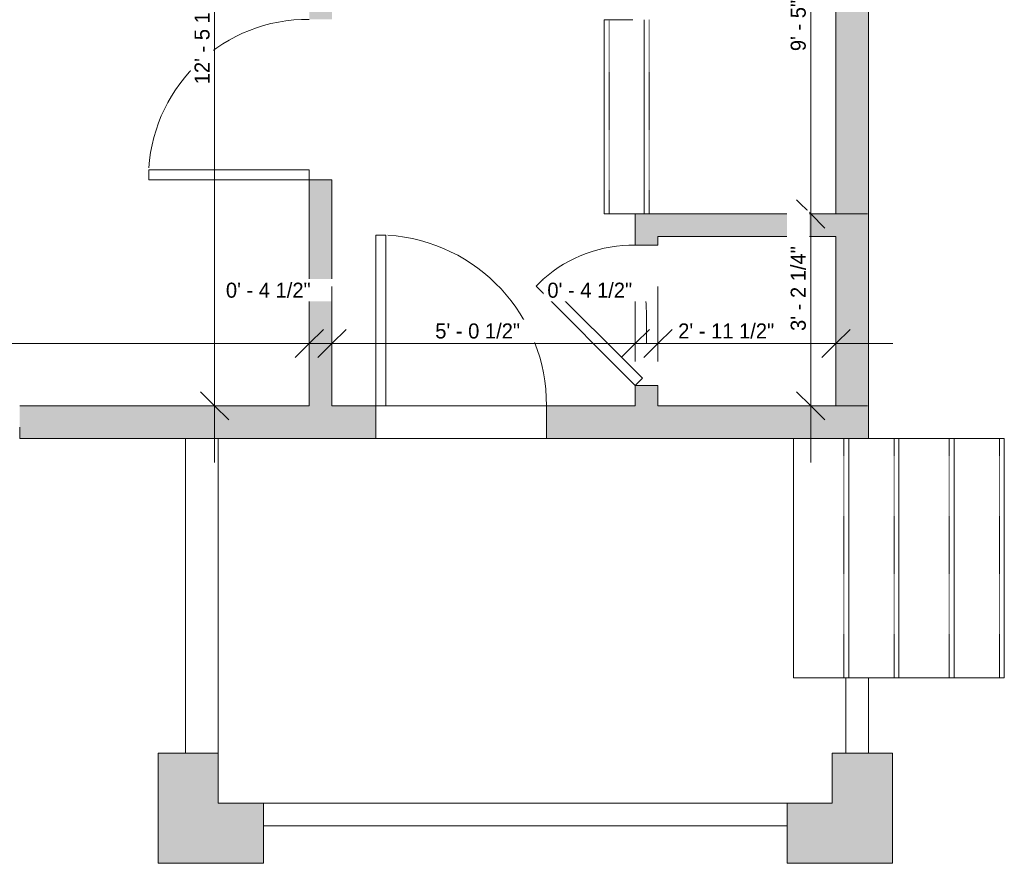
# Model space of a CAD drawing. Header units: inches. Extents: x -243 to 190, y -137 to 471.
# Tile 2 of 5: x -91 to 105, y -137 to 31. Entities that reach past the tile are written whole.
import ezdxf

# ---------------------------------------------------------------- set-up
doc = ezdxf.new("R2010")
doc.units = ezdxf.units.IN
doc.header["$MEASUREMENT"] = 0
doc.linetypes.add('Dash', pattern=[0.23622, 0.11811, -0.11811])
doc.linetypes.add('Overhead', pattern=[0.15625, 0.09375, -0.0625])
for name, color, linetype, lineweight in [('A-ANNO-DIMS', 211, 'Continuous', 9), ('A-ANNO-DIMS-96', 211, 'Continuous', 9), ('A-AREA', 32, 'Continuous', 9), ('A-DOOR', 31, 'Continuous', 9), ('A-FLOR', 192, 'Continuous', 9), ('A-WALL', 90, 'Continuous', 9), ('A-WALL-PATT', 111, 'Continuous', 9), ('S-STRS', 90, 'Continuous', 9)]:
    doc.layers.add(name, color=color, linetype=linetype, lineweight=lineweight)
doc.styles.add('Inter', font='txt', dxfattribs={"height": 3})
doc.dimstyles.new('Linear_-_1_32__Inter__Imperial__SMALL', dxfattribs={"dimscale": 12, "dimtxt": 3.974399, "dimasz": 0.46875, "dimexe": 0.944882, "dimexo": 0.629921, "dimgap": 0, "dimtad": 1, "dimrnd": 0.25, "dimzin": 1, "dimdsep": 46, "dimlunit": 4, "dimtxsty": 'Inter', "dimblk1": 'OBLIQUE', "dimblk2": 'OBLIQUE', "dimsah": 1, "dimcen": 0.09, "dimdle": 0.944882, "dimazin": 0, "dimtfac": 1, "dimtdec": 4, "dimtix": 1, "dimtmove": 0, "dimatfit": 3, "dimfxl": 1, "dimtvp": 1, "dimtfill": 1, "dimfrac": 2, "dimtolj": 1, "dimtzin": 0, "dimarcsym": 2})
doc.dimstyles.new('Linear_-_1_32__Inter__Imperial__SMALL_1', dxfattribs={"dimscale": 12, "dimtxt": 3.974399, "dimasz": 0.46875, "dimexe": 0.944882, "dimexo": 0.629921, "dimgap": 0, "dimtad": 1, "dimrnd": 0.25, "dimzin": 1, "dimdsep": 46, "dimlunit": 4, "dimtxsty": 'Inter', "dimblk1": 'OBLIQUE', "dimblk2": 'OBLIQUE', "dimsah": 1, "dimcen": 0.09, "dimdle": 0.944882, "dimazin": 0, "dimtfac": 1, "dimtdec": 4, "dimtix": 1, "dimtmove": 1, "dimatfit": 3, "dimfxl": 1, "dimtvp": 1, "dimtfill": 1, "dimfrac": 2, "dimtolj": 1, "dimtzin": 0, "dimarcsym": 2})
doc.dimstyles.new('Linear_-_1_32__Inter__Imperial__SMALL_2', dxfattribs={"dimscale": 12, "dimtxt": 3.974399, "dimasz": 0.46875, "dimexe": 0.944882, "dimexo": 0.629921, "dimgap": 0, "dimtad": 1, "dimrnd": 0.25, "dimzin": 1, "dimdsep": 46, "dimlunit": 4, "dimtxsty": 'Inter', "dimblk1": 'OBLIQUE', "dimblk2": 'OBLIQUE', "dimsah": 1, "dimcen": 0.09, "dimdle": 0.944882, "dimazin": 0, "dimtfac": 1, "dimtdec": 4, "dimtix": 1, "dimtmove": 2, "dimatfit": 3, "dimfxl": 1, "dimtvp": 1, "dimtfill": 1, "dimfrac": 2, "dimtolj": 1, "dimtzin": 0, "dimarcsym": 2})

# ---------------------------------------------------------------- blocks, each defined once
blk = doc.blocks.new('Planitar - Single Door_Flush Panel - 2_-10_ x 6_-8_-3078108-102_1 - Main Floor DIM')
at = {"layer": 'A-DOOR', "lineweight": 18}
for p, q in [((15, -3.25), (15, -37.27)), ((17.01, -3.25), (15, -3.25)), ((17.01, -3.25), (17.01, -37.27)), ((17.01, -37.27), (15, -37.27))]:
    blk.add_line(p, q, dxfattribs=at)
at = {"layer": 'A-DOOR'}
blk.add_arc((16.78, -3.55), 33.79, 179.4911, 266.2584, dxfattribs=at)
blk = doc.blocks.new('Planitar - Single Door_Flush Panel - 2_-4_ x 6_-8_ _45-3078109-102_1 - Main Floor DIM')
at = {"layer": 'A-DOOR', "lineweight": 18}
for p, q in [((12.58, -0.83), (-7.22, -20.63)), ((14, -2.25), (12.58, -0.83)), ((14, -2.25), (-5.8, -22.05)), ((-5.8, -22.05), (-7.22, -20.63))]:
    blk.add_line(p, q, dxfattribs=at)
at = {"layer": 'A-DOOR'}
blk.add_arc((13.46, -2.55), 27.46, 179.3828, 221.1649, dxfattribs=at)
blk = doc.blocks.new('Planitar - Single Door_Flush Panel - 2_-8_ x 6_-8_-3078092-102_1 - Main Floor DIM')
at = {"layer": 'A-DOOR', "lineweight": 18}
for p, q in [((14, -2.25), (14, -34.26)), ((16, -2.25), (14, -2.25)), ((16, -2.25), (16, -34.26)), ((16, -34.26), (14, -34.26))]:
    blk.add_line(p, q, dxfattribs=at)
at = {"layer": 'A-DOOR'}
blk.add_arc((15.77, -2.55), 31.78, 179.459, 266.1397, dxfattribs=at)
blk = doc.blocks.new('DIMBLOCK4-102_1 - Main Floor DIM')
at = {"layer": 'A-ANNO-DIMS-96'}
for p, q in [((-232.05, -36.9), (-232.05, -21.98)), ((-33.55, -36.9), (-33.55, -21.98)), ((-243.39, -33.32), (-33.55, -33.32)), ((-232.05, -33.32), (-232.05, -36.9)), ((-33.55, -33.32), (-33.55, -36.9))]:
    blk.add_line(p, q, dxfattribs=at)
at = {"layer": 'A-ANNO-DIMS-96', "lineweight": 35}
for p, q in [((-232.05, -33.32), (-229.23, -30.51)), ((-33.55, -33.32), (-30.73, -30.51)), ((-232.05, -33.32), (-234.86, -36.13)), ((-33.55, -33.32), (-36.36, -36.13))]:
    blk.add_line(p, q, dxfattribs=at)
at = {"layer": 'A-ANNO-DIMS-96', "color": 0, "insert": (-143.28, -29.33), "char_height": 3, "width": 25.1579, "attachment_point": 1, "line_spacing_factor": 0.9936, "style": 'Inter', "bg_fill": 3, "box_fill_scale": 1.25, "bg_fill_color": 256, "bg_fill_true_color": 13158600, "bg_fill_transparency": 0}
blk.add_mtext('16\' - 6 1/2"', dxfattribs=at)
blk = doc.blocks.new('_Oblique')
at = {"color": 0, "linetype": 'ByBlock', "lineweight": -2}
blk.add_line((-0.5, -0.5), (0.5, 0.5), dxfattribs=at)
blk = doc.blocks.new('DIMBLOCK5-102_1 - Main Floor DIM')
at = {"layer": 'A-ANNO-DIMS-96'}
for p, q in [((-33.55, -36.9), (-33.55, -21.98)), ((-29.05, -36.9), (-29.05, -21.98)), ((-33.55, -33.32), (-29.05, -33.32)), ((-33.55, -33.32), (-33.55, -36.9)), ((-29.05, -33.32), (-29.05, -36.9))]:
    blk.add_line(p, q, dxfattribs=at)
at = {"layer": 'A-ANNO-DIMS-96', "lineweight": 35}
for p, q in [((-33.55, -33.32), (-30.73, -30.51)), ((-29.05, -33.32), (-26.23, -30.51)), ((-33.55, -33.32), (-36.36, -36.13)), ((-29.05, -33.32), (-31.86, -36.13))]:
    blk.add_line(p, q, dxfattribs=at)
at = {"layer": 'A-ANNO-DIMS-96', "color": 0, "insert": (-50.18, -21.2), "char_height": 3, "width": 23.3695, "attachment_point": 1, "line_spacing_factor": 0.9936, "style": 'Inter', "bg_fill": 3, "box_fill_scale": 1.25, "bg_fill_color": 256, "bg_fill_true_color": 13158600, "bg_fill_transparency": 0}
blk.add_mtext('0\' - 4 1/2"', dxfattribs=at)
blk = doc.blocks.new('DIMBLOCK6-102_1 - Main Floor DIM')
at = {"layer": 'A-ANNO-DIMS-96'}
for p, q in [((-29.05, -36.9), (-29.05, -21.98)), ((31.45, -36.9), (31.45, -21.98)), ((-29.05, -33.32), (31.45, -33.32)), ((-29.05, -33.32), (-29.05, -36.9)), ((31.45, -33.32), (31.45, -36.9))]:
    blk.add_line(p, q, dxfattribs=at)
at = {"layer": 'A-ANNO-DIMS-96', "lineweight": 35}
for p, q in [((-29.05, -33.32), (-26.23, -30.51)), ((31.45, -33.32), (34.27, -30.51)), ((-29.05, -33.32), (-31.86, -36.13)), ((31.45, -33.32), (28.64, -36.13))]:
    blk.add_line(p, q, dxfattribs=at)
at = {"layer": 'A-ANNO-DIMS-96', "color": 0, "insert": (-8.44, -29.33), "char_height": 3, "width": 23.131, "attachment_point": 1, "line_spacing_factor": 0.9936, "style": 'Inter', "bg_fill": 3, "box_fill_scale": 1.25, "bg_fill_color": 256, "bg_fill_true_color": 13158600, "bg_fill_transparency": 0}
blk.add_mtext('5\' - 0 1/2"', dxfattribs=at)
blk = doc.blocks.new('DIMBLOCK7-102_1 - Main Floor DIM')
at = {"layer": 'A-ANNO-DIMS-96'}
for p, q in [((31.45, -36.9), (31.45, -21.98)), ((35.95, -36.9), (35.95, -21.98)), ((31.45, -33.32), (35.95, -33.32)), ((31.45, -33.32), (31.45, -36.9)), ((35.95, -33.32), (35.95, -36.9))]:
    blk.add_line(p, q, dxfattribs=at)
at = {"layer": 'A-ANNO-DIMS-96', "lineweight": 35}
for p, q in [((31.45, -33.32), (34.27, -30.51)), ((35.95, -33.32), (38.77, -30.51)), ((31.45, -33.32), (28.64, -36.13)), ((35.95, -33.32), (33.14, -36.13))]:
    blk.add_line(p, q, dxfattribs=at)
at = {"layer": 'A-ANNO-DIMS-96'}
blk.add_ellipse((33.39, -33.32), major_axis=(0, 10.61), ratio=0.029604, start_param=4.712389, end_param=6.283185, dxfattribs=at)
at = {"layer": 'A-ANNO-DIMS-96', "color": 0, "insert": (13.91, -21.2), "char_height": 3, "width": 23.3695, "attachment_point": 1, "line_spacing_factor": 0.9936, "style": 'Inter', "bg_fill": 3, "box_fill_scale": 1.25, "bg_fill_color": 256, "bg_fill_true_color": 13158600, "bg_fill_transparency": 0}
blk.add_mtext('0\' - 4 1/2"', dxfattribs=at)
blk = doc.blocks.new('DIMBLOCK8-102_1 - Main Floor DIM')
at = {"layer": 'A-ANNO-DIMS-96'}
for p, q in [((35.95, -36.9), (35.95, -21.98)), ((71.45, -36.9), (71.45, -21.98)), ((35.95, -33.32), (82.79, -33.32)), ((35.95, -33.32), (35.95, -36.9)), ((71.45, -33.32), (71.45, -36.9))]:
    blk.add_line(p, q, dxfattribs=at)
at = {"layer": 'A-ANNO-DIMS-96', "lineweight": 35}
for p, q in [((35.95, -33.32), (38.77, -30.51)), ((71.45, -33.32), (74.27, -30.51)), ((35.95, -33.32), (33.14, -36.13)), ((71.45, -33.32), (68.64, -36.13))]:
    blk.add_line(p, q, dxfattribs=at)
at = {"layer": 'A-ANNO-DIMS-96', "color": 0, "insert": (40, -29.33), "char_height": 3, "width": 24.1445, "attachment_point": 1, "line_spacing_factor": 0.9936, "style": 'Inter', "bg_fill": 3, "box_fill_scale": 1.25, "bg_fill_color": 256, "bg_fill_true_color": 13158600, "bg_fill_transparency": 0}
blk.add_mtext('2\' - 11 1/2"', dxfattribs=at)
blk = doc.blocks.new('DIMBLOCK16-102_1 - Main Floor DIM')
at = {"layer": 'A-ANNO-DIMS-96', "lineweight": 35}
for p, q in [((-52.44, 103.56), (-55.25, 106.37)), ((-52.44, 103.56), (-49.63, 100.74)), ((-52.44, -45.75), (-55.25, -42.94)), ((-52.44, -45.75), (-49.63, -48.56))]:
    blk.add_line(p, q, dxfattribs=at)
at = {"layer": 'A-ANNO-DIMS-96'}
for p, q in [((-56.02, 103.56), (-41.1, 103.56)), ((-52.44, 103.56), (-56.02, 103.56)), ((-52.44, 103.56), (-52.44, -57.09)), ((-56.02, -45.75), (-41.1, -45.75)), ((-52.44, -45.75), (-56.02, -45.75))]:
    blk.add_line(p, q, dxfattribs=at)
at = {"layer": 'A-ANNO-DIMS-96', "color": 0, "insert": (-56.44, 18.37), "char_height": 3, "width": 25.2772, "attachment_point": 1, "rotation": 90, "line_spacing_factor": 0.9936, "style": 'Inter', "bg_fill": 3, "box_fill_scale": 1.25, "bg_fill_color": 256, "bg_fill_true_color": 13158600, "bg_fill_transparency": 0}
blk.add_mtext('12\' - 5 1/4"', dxfattribs=at)
blk = doc.blocks.new('DIMBLOCK21-102_1 - Main Floor DIM')
at = {"layer": 'A-ANNO-DIMS-96', "lineweight": 35}
for p, q in [((66.43, 105.56), (63.62, 108.37)), ((66.43, 105.56), (69.24, 102.74)), ((66.43, -7.5), (63.62, -4.69)), ((66.43, -7.5), (69.24, -10.31))]:
    blk.add_line(p, q, dxfattribs=at)
at = {"layer": 'A-ANNO-DIMS-96'}
for p, q in [((62.85, 105.56), (77.77, 105.56)), ((66.43, 105.56), (62.85, 105.56)), ((66.43, 105.56), (66.43, -7.5)), ((62.85, -7.5), (77.77, -7.5)), ((66.43, -7.5), (62.85, -7.5))]:
    blk.add_line(p, q, dxfattribs=at)
at = {"layer": 'A-ANNO-DIMS-96', "color": 0, "insert": (62.43, 24.98), "char_height": 3, "width": 14.8444, "attachment_point": 1, "rotation": 90, "line_spacing_factor": 0.9936, "style": 'Inter', "bg_fill": 3, "box_fill_scale": 1.25, "bg_fill_color": 256, "bg_fill_true_color": 13158600, "bg_fill_transparency": 0}
blk.add_mtext('9\' - 5"', dxfattribs=at)
blk = doc.blocks.new('DIMBLOCK22-102_1 - Main Floor DIM')
at = {"layer": 'A-ANNO-DIMS-96', "lineweight": 35}
for p, q in [((66.43, -7.5), (63.62, -4.69)), ((66.43, -7.5), (69.24, -10.31)), ((66.43, -45.75), (63.62, -42.94)), ((66.43, -45.75), (69.24, -48.56))]:
    blk.add_line(p, q, dxfattribs=at)
at = {"layer": 'A-ANNO-DIMS-96'}
for p, q in [((62.85, -7.5), (77.77, -7.5)), ((66.43, -7.5), (62.85, -7.5)), ((66.43, -7.5), (66.43, -57.09)), ((62.85, -45.75), (77.77, -45.75)), ((66.43, -45.75), (62.85, -45.75))]:
    blk.add_line(p, q, dxfattribs=at)
at = {"layer": 'A-ANNO-DIMS-96', "color": 0, "insert": (62.43, -30.83), "char_height": 3, "width": 23.3099, "attachment_point": 1, "rotation": 90, "line_spacing_factor": 0.9936, "style": 'Inter', "bg_fill": 3, "box_fill_scale": 1.25, "bg_fill_color": 256, "bg_fill_true_color": 13158600, "bg_fill_transparency": 0}
blk.add_mtext('3\' - 2 1/4"', dxfattribs=at)

msp = doc.modelspace()

# ---------------------------------------------------------------- hatches: boundary and pattern name
at = {"layer": 'A-WALL-PATT'}
h = msp.add_hatch(color=9, dxfattribs=at)
h.paths.add_polyline_path([(71.453, -52.25), (77.953, -52.25), (77.953, 65.801), (71.453, 65.801), (71.453, -45.75)], flags=0)
h.paths.add_polyline_path([(77.953, 97.809), (77.953, 156.593), (71.453, 156.593), (71.453, 97.809)], flags=0)
h = msp.add_hatch(color=9, dxfattribs=at)
h.paths.add_polyline_path([(-29.047, -45.75), (-29.047, -0.699), (-33.547, -0.699), (-33.547, -45.75)], flags=0)
h.paths.add_polyline_path([(-29.047, 31.309), (-29.047, 103.555), (-33.547, 103.555), (-33.547, 31.309)], flags=0)
h = msp.add_hatch(color=9, dxfattribs=at)
h.paths.add_polyline_path([(31.453, -45.75), (35.953, -45.75), (35.953, -41.695), (31.453, -41.695)], flags=0)
h.paths.add_polyline_path([(31.453, -13.695), (35.953, -13.695), (35.953, -7.5), (31.453, -7.5)], flags=0)
for points in [[(35.953, -12), (71.453, -12), (71.453, -7.5), (35.953, -7.5)], [(13.711, -52.25), (71.453, -52.25), (71.453, -45.75), (13.711, -45.75)], [(-63.707, -137), (-51.707, -137), (-51.707, -115), (-63.707, -115)], [(70.703, -125), (82.703, -125), (82.703, -115), (70.703, -115)], [(-51.707, -137), (-42.707, -137), (-42.707, -125), (-51.707, -125)], [(61.703, -137), (82.703, -137), (82.703, -125), (61.703, -125)]]:
    msp.add_hatch(color=9, dxfattribs=at).paths.add_polyline_path(points, flags=0)
h = msp.add_hatch(color=9, dxfattribs=at)
h.paths.add_polyline_path([(-20.305, -52.25), (-20.305, -45.75), (-91.297, -45.75), (-91.297, -52.25), (-28.095, -52.25)], flags=0)
h.paths.add_polyline_path([(-173.297, -52.25), (-173.297, -45.75), (-232.047, -45.75), (-232.047, -52.25), (-211.448, -52.25)], flags=0)
h.paths.add_polyline_path([(-121.297, -52.25), (-115.297, -52.25), (-115.297, -45.75), (-121.297, -45.75), (-121.297, -50.018)], flags=0)
h.paths.add_polyline_path([(-145.297, -52.25), (-145.297, -45.75), (-149.297, -45.75), (-149.297, -52.25)], flags=0)

# ---------------------------------------------------------------- linework, layer by layer
at = {"layer": 'A-AREA', "linetype": 'Dash'}
msp.add_line((70.703, -100), (63.024, -100), dxfattribs=at)
at = {"layer": 'A-FLOR'}
for p, q in [((-20.305, -45.75), (13.711, -45.75)), ((13.711, -52.25), (-20.305, -52.25)), ((63.024, -100), (63.024, -52.25)), ((73.453, -100), (63.024, -100))]:
    msp.add_line(p, q, dxfattribs=at)
at = {"layer": 'A-WALL'}
for p, q in [((77.953, -52.25), (77.953, 65.801)), ((71.453, 53.457), (71.453, -7.5)), ((-33.547, -0.699), (-33.547, -45.75)), ((-29.047, -0.699), (-33.547, -0.699)), ((-29.047, -45.75), (-29.047, -0.699)), ((31.453, -7.5), (31.453, -13.695)), ((71.453, -7.5), (31.453, -7.5)), ((31.453, -13.695), (35.953, -13.695)), ((35.953, -13.695), (35.953, -12)), ((35.953, -12), (71.453, -12)), ((71.453, -12), (71.453, -45.75)), ((35.953, -41.695), (31.453, -41.695)), ((31.453, -41.695), (31.453, -45.75)), ((35.953, -45.75), (35.953, -41.695)), ((-33.547, -45.75), (-91.297, -45.75)), ((-20.305, -45.75), (-29.047, -45.75)), ((-20.305, -52.25), (-20.305, -45.75)), ((31.453, -45.75), (13.711, -45.75)), ((13.711, -45.75), (13.711, -52.25)), ((71.453, -45.75), (35.953, -45.75)), ((-91.297, -50.018), (-91.297, -52.25)), ((-91.297, -52.25), (-20.305, -52.25)), ((-58.207, -115), (-58.207, -52.25)), ((-51.707, -52.25), (-51.707, -125)), ((13.711, -52.25), (77.953, -52.25)), ((73.453, -115), (73.453, -100)), ((73.453, -100), (77.953, -100)), ((77.953, -100), (77.953, -115)), ((-51.707, -115), (-63.707, -115)), ((-63.707, -115), (-63.707, -137)), ((82.703, -115), (70.703, -115)), ((70.703, -115), (70.703, -125)), ((82.703, -137), (82.703, -115)), ((-51.707, -125), (70.703, -125)), ((-42.707, -137), (-42.707, -125)), ((61.703, -125), (61.703, -137)), ((61.703, -129.5), (-42.707, -129.5)), ((-63.707, -137), (-42.707, -137)), ((61.703, -137), (82.703, -137))]:
    msp.add_line(p, q, dxfattribs=at)
at = {"layer": 'S-STRS'}
for p, q in [((25.236, 31.25), (25.236, -7.5)), ((25.236, 31.25), (30.953, 31.25)), ((33.236, 31.25), (33.236, -7.5)), ((25.236, -7.5), (31.453, -7.5)), ((63.024, -100), (63.024, -52.25)), ((74.024, -100), (74.024, -52.25)), ((84.024, -52.25), (77.953, -52.25)), ((95.024, -52.25), (84.024, -52.25)), ((84.024, -100), (84.024, -52.25)), ((105.024, -52.25), (95.024, -52.25)), ((95.024, -100), (95.024, -52.25)), ((105.024, -100), (105.024, -52.25)), ((84.024, -100), (77.953, -100)), ((95.024, -100), (84.024, -100)), ((105.024, -100), (95.024, -100))]:
    msp.add_line(p, q, dxfattribs=at)
at = {"layer": 'S-STRS', "linetype": 'Overhead'}
for p, q in [((26.22, 31.25), (26.22, -7.5)), ((34.22, 31.25), (34.22, -7.5)), ((73.039, -100), (73.039, -52.25)), ((83.039, -100), (83.039, -52.25)), ((94.039, -100), (94.039, -52.25)), ((104.039, -100), (104.039, -52.25))]:
    msp.add_line(p, q, dxfattribs=at)

# ---------------------------------------------------------------- block references
at = {"layer": 'A-DOOR'}
for name, p, rotation in [('Planitar - Single Door_Flush Panel - 2_-8_ x 6_-8_-3078092-102_1 - Main Floor DIM', (-31.297, 15.305), 269.9999999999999), ('Planitar - Single Door_Flush Panel - 2_-10_ x 6_-8_-3078108-102_1 - Main Floor DIM', (-3.297, -49), 180), ('Planitar - Single Door_Flush Panel - 2_-4_ x 6_-8_ _45-3078109-102_1 - Main Floor DIM', (33.703, -27.695), 269.9999999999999)]:
    msp.add_blockref(name, p, dxfattribs=dict(at, rotation=rotation))

# ---------------------------------------------------------------- next in the draw order: dimensions: what is measured, and where the dimension line sits
at = {"layer": 'A-ANNO-DIMS'}
dim = msp.add_linear_dim(base=(66.4284, -7.5), p1=(70.4058, 105.5551), p2=(70.4058, -7.5), angle=90, dimstyle='Linear_-_1_32__Inter__Imperial__SMALL_2', override={"dimpost": '<>', "dimfxl": 113.055118}, dxfattribs=at)
dim.commit()
dim.dimension.update_dxf_attribs({"geometry": 'DIMBLOCK21-102_1 - Main Floor DIM', "text_midpoint": (64.4348, 32.4024), "dimtype": 160, "text_rotation": 90})
dim = msp.add_linear_dim(base=(-33.547, -33.321), p1=(-232.047, -29.343), p2=(-33.547, -29.343), dimstyle='Linear_-_1_32__Inter__Imperial__SMALL', override={"dimpost": '<>', "dimfxl": 198.5}, dxfattribs=at)
dim.commit()
dim.dimension.update_dxf_attribs({"geometry": 'DIMBLOCK4-102_1 - Main Floor DIM', "text_midpoint": (-132.797, -31.525)})

# ---------------------------------------------------------------- next in the draw order: dimensions: what is measured, and where the dimension line sits
dim = msp.add_linear_dim(base=(-29.047, -33.321), p1=(-33.547, -29.343), p2=(-29.047, -29.343), dimstyle='Linear_-_1_32__Inter__Imperial__SMALL_2', override={"dimpost": '<>', "dimfxl": 4.5}, dxfattribs=at)
dim.commit()
dim.dimension.update_dxf_attribs({"geometry": 'DIMBLOCK5-102_1 - Main Floor DIM', "text_midpoint": (-38.5, -23.201), "dimtype": 160})

# ---------------------------------------------------------------- next in the draw order: dimensions: what is measured, and where the dimension line sits
dim = msp.add_linear_dim(base=(-52.4418, -45.75), p1=(-48.4643, 103.5551), p2=(-48.4643, -45.75), angle=90, dimstyle='Linear_-_1_32__Inter__Imperial__SMALL', override={"dimpost": '<>', "dimfxl": 149.305118}, dxfattribs=at)
dim.commit()
dim.dimension.update_dxf_attribs({"geometry": 'DIMBLOCK16-102_1 - Main Floor DIM', "text_midpoint": (-54.2378, 28.9026)})
dim = msp.add_linear_dim(base=(31.453, -33.321), p1=(-29.047, -29.343), p2=(31.453, -29.343), dimstyle='Linear_-_1_32__Inter__Imperial__SMALL', override={"dimpost": '<>', "dimfxl": 60.5}, dxfattribs=at)
dim.commit()
dim.dimension.update_dxf_attribs({"geometry": 'DIMBLOCK6-102_1 - Main Floor DIM', "text_midpoint": (1.203, -31.525)})

# ---------------------------------------------------------------- next in the draw order: dimensions: what is measured, and where the dimension line sits
dim = msp.add_linear_dim(base=(35.953, -33.321), p1=(31.453, -29.343), p2=(35.953, -29.343), dimstyle='Linear_-_1_32__Inter__Imperial__SMALL_1', override={"dimpost": '<>', "dimfxl": 4.5}, dxfattribs=at)
dim.commit()
dim.dimension.update_dxf_attribs({"geometry": 'DIMBLOCK7-102_1 - Main Floor DIM', "text_midpoint": (25.599, -23.201), "dimtype": 160})

# ---------------------------------------------------------------- next in the draw order: dimensions: what is measured, and where the dimension line sits
dim = msp.add_linear_dim(base=(71.453, -33.321), p1=(35.953, -29.343), p2=(71.453, -29.343), dimstyle='Linear_-_1_32__Inter__Imperial__SMALL_2', override={"dimpost": '<>', "dimfxl": 35.5}, dxfattribs=at)
dim.commit()
dim.dimension.update_dxf_attribs({"geometry": 'DIMBLOCK8-102_1 - Main Floor DIM', "text_midpoint": (52.067, -31.327), "dimtype": 160})

# ---------------------------------------------------------------- next in the draw order: dimensions: what is measured, and where the dimension line sits
dim = msp.add_linear_dim(base=(66.428, -45.75), p1=(70.406, -7.5), p2=(70.406, -45.75), angle=90, dimstyle='Linear_-_1_32__Inter__Imperial__SMALL_2', override={"dimpost": '<>', "dimfxl": 38.25}, dxfattribs=at)
dim.commit()
dim.dimension.update_dxf_attribs({"geometry": 'DIMBLOCK22-102_1 - Main Floor DIM', "text_midpoint": (64.435, -19.18), "dimtype": 160, "text_rotation": 90})

doc.saveas('drawing.dxf')
